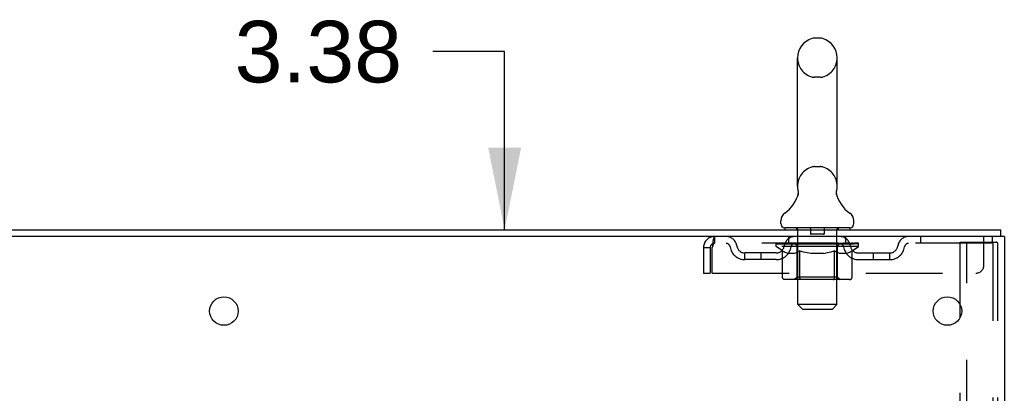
# Model space of a CAD drawing. Header units: inches. Extents: x 0 to 215, y 0 to 139.
# Tile 109 of 111: x 131.84 to 146.98, y 92.35 to 98.09. Entities that reach past the tile are written whole.
import ezdxf

# ---------------------------------------------------------------- set-up
doc = ezdxf.new("R2010")
doc.units = ezdxf.units.IN
doc.header["$LTSCALE"] = 11.804375
doc.header["$MEASUREMENT"] = 0
doc.linetypes.add('HIDDEN', pattern=[0.2, 0.1, -0.1])
doc.layers.get('0').update_dxf_attribs({"linetype": 'CONTINUOUS'})
doc.layers.add('DEFAULT_2', color=8, linetype='HIDDEN')
doc.layers.add('DIMENSIONS', color=7, linetype='CONTINUOUS')
doc.styles.get("Standard").update_dxf_attribs({"font": 'arial.ttf'})
doc.dimstyles.new('DIMSTYLE_1', dxfattribs={"dimtxt": 0.946875, "dimasz": 1.2625, "dimexe": 0.09, "dimexo": 0.07, "dimgap": 0.0375, "dimtad": 0, "dimtih": 1, "dimtoh": 1, "dimzin": 4, "dimdsep": 46, "dimtxsty": 'Standard', "dimblk": '_FILLED', "dimblk1": '_FILLED', "dimblk2": '_FILLED', "dimcen": 0.09, "dimadec": 3, "dimazin": 1, "dimtfac": 1, "dimtdec": 3, "dimtofl": 0, "dimtmove": 0, "dimatfit": 3, "dimldrblk": '_FILLED', "dimfxl": 0, "dimtolj": 1, "dimtzin": 4, "dimarcsym": 0})

# ---------------------------------------------------------------- blocks, each defined once
blk = doc.blocks.new('_FILLED')
at = {"color": 0, "linetype": 'ByBlock'}
blk.add_solid([(0, 0), (-1, 0.2), (-1, -0.2)], dxfattribs=at)
blk = doc.blocks.new('*D11')
at = {"layer": 'DIMENSIONS', "color": 2, "linetype": 'Continuous'}
for p, q in [((139.297, 97.602), (138.192, 97.602)), ((139.297, 94.862), (139.297, 97.602)), ((139.297, 91.487), (139.297, 88.962))]:
    blk.add_line(p, q, dxfattribs=at)
at = {"layer": 'DIMENSIONS', "color": 2, "linetype": 'Continuous', "xscale": 1.2625, "yscale": 1.2625, "zscale": 1.2625}
for p, rotation in [((139.297, 94.862), 270), ((139.297, 91.487), 90)]:
    blk.add_blockref('_FILLED', p, dxfattribs=dict(at, rotation=rotation))
at = {"layer": 'DIMENSIONS', "color": 2, "linetype": 'Continuous', "insert": (137.719, 98.075), "char_height": 0.9469, "width": 2.57311, "attachment_point": 3, "line_spacing_factor": 0.9}
blk.add_mtext('3.38', dxfattribs=at)

msp = doc.modelspace()

# ---------------------------------------------------------------- linework, layer by layer
at = {"color": 7, "linetype": 'Continuous'}
for p, q in [((144.148, 97.807), (144.061, 97.807)), ((143.799, 95.532), (143.799, 97.507)), ((144.411, 95.532), (144.411, 97.507)), ((143.805, 95.389), (143.803, 95.384)), ((144.399, 95.443), (144.4, 95.448)), ((144.399, 95.438), (144.399, 95.443)), ((144.399, 95.433), (144.399, 95.438)), ((144.399, 95.428), (144.399, 95.433)), ((144.399, 95.423), (144.399, 95.428)), ((144.399, 95.418), (144.399, 95.423)), ((144.4, 95.413), (144.399, 95.418)), ((144.4, 95.448), (144.401, 95.453)), ((144.4, 95.408), (144.4, 95.413)), ((144.401, 95.404), (144.4, 95.409)), ((144.401, 95.458), (144.402, 95.462)), ((144.402, 95.399), (144.401, 95.404)), ((144.402, 95.399), (144.401, 95.404)), ((144.403, 95.395), (144.402, 95.399)), ((143.542, 94.961), (143.542, 95)), ((144.667, 94.961), (144.667, 95)), ((143.605, 94.892), (143.605, 94.862)), ((144.605, 94.892), (143.605, 94.892)), ((144.605, 94.892), (144.605, 94.862)), ((146.928, 94.758), (146.928, 94.862)), ((146.923, 94.758), (146.889, 94.758))]:
    msp.add_line(p, q, dxfattribs=at)
at = {"color": 3, "linetype": 'Continuous'}
for p, q in [((123.226, 94.862), (146.928, 94.862)), ((146.889, 94.758), (123.226, 94.758)), ((146.98, 94.758), (146.923, 94.758)), ((146.98, 94.758), (146.98, 8.966)), ((146.3, 93.514), (146.3, 93.709))]:
    msp.add_line(p, q, dxfattribs=at)
at = {"color": 7, "linetype": 'Continuous'}
for points in [[(143.807, 95.462), (143.808, 95.458), (143.808, 95.453), (143.809, 95.448), (143.81, 95.443), (143.81, 95.438), (143.81, 95.433), (143.81, 95.428), (143.81, 95.423), (143.81, 95.419), (143.81, 95.414), (143.809, 95.409), (143.808, 95.404), (143.807, 95.399), (143.806, 95.394), (143.805, 95.389)], [(144.401, 95.453), (144.401, 95.458), (144.402, 95.462)]]:
    msp.add_lwpolyline(points, dxfattribs=at)
at = {"color": 3, "linetype": 'Continuous'}
for centre in [(134.98, 93.612), (146.105, 93.612)]:
    msp.add_circle(centre, 0.219, dxfattribs=at)
at = {"color": 7, "linetype": 'Continuous'}
for centre, radius, start, end in [((144.105, 97.507), 0.306, 105.6303, 180), ((144.061, 97.664), 0.144, 90, 105.6303), ((144.148, 97.664), 0.144, 74.3697, 90), ((144.105, 97.507), 0.306, 0, 74.3697), ((144.105, 95.532), 0.306, 180, 193.2053), ((144.105, 95.532), 0.306, 346.7947, 360), ((143.307, 95.549), 0.523, 304.6624, 347.2389), ((144.902, 95.549), 0.523, 192.7611, 235.3376), ((143.686, 95), 0.144, 124.6624, 180), ((144.523, 95), 0.144, 360, 55.3376), ((143.611, 94.961), 0.069, 180, 265), ((144.598, 94.961), 0.069, 275, 360)]:
    msp.add_arc(centre, radius, start, end, dxfattribs=at)
at = {"layer": 'DEFAULT_2', "color": 8, "linetype": 'HIDDEN'}
for p, q in [((144.148, 97.207), (144.061, 97.207)), ((144.148, 95.832), (144.061, 95.832)), ((143.785, 94.892), (143.785, 94.862)), ((143.805, 93.711), (143.805, 94.862)), ((144, 94.882), (144, 94.802)), ((144.2, 94.792), (144.01, 94.792)), ((144.21, 94.882), (144.21, 94.802)), ((144.405, 93.711), (144.405, 94.862)), ((144.425, 94.892), (144.425, 94.862)), ((142.522, 94.758), (142.522, 94.654)), ((146.792, 94.654), (142.522, 94.654)), ((143.471, 94.607), (143.471, 94.647)), ((143.471, 94.647), (143.778, 94.647)), ((143.472, 94.647), (143.472, 94.652)), ((143.593, 94.65), (143.472, 94.652)), ((143.481, 94.647), (143.481, 94.654)), ((143.49, 94.644), (143.49, 94.647)), ((143.49, 94.644), (144.72, 94.644)), ((143.498, 94.644), (143.498, 94.647)), ((143.499, 94.644), (143.499, 94.647)), ((143.509, 94.647), (143.509, 94.654)), ((143.526, 94.644), (143.526, 94.647)), ((143.528, 94.644), (143.528, 94.647)), ((143.556, 94.647), (143.556, 94.654)), ((143.571, 94.644), (143.571, 94.647)), ((143.573, 94.644), (143.573, 94.647)), ((143.593, 94.647), (143.593, 94.65)), ((143.619, 94.647), (143.619, 94.654)), ((143.621, 94.644), (143.621, 94.647)), ((143.622, 94.644), (143.622, 94.647)), ((143.624, 94.644), (143.624, 94.647)), ((143.632, 94.644), (143.632, 94.647)), ((143.632, 94.644), (143.632, 94.647)), ((143.635, 94.644), (143.635, 94.647)), ((143.638, 94.644), (143.638, 94.648)), ((143.643, 94.644), (143.643, 94.647)), ((143.657, 94.644), (143.657, 94.647)), ((143.667, 94.654), (143.667, 94.758)), ((143.675, 94.644), (143.675, 94.647)), ((143.676, 94.644), (143.676, 94.65)), ((143.696, 94.644), (143.696, 94.647)), ((143.696, 94.644), (143.696, 94.647)), ((143.697, 94.647), (143.697, 94.654)), ((143.707, 94.644), (143.707, 94.647)), ((143.711, 94.644), (143.711, 94.647)), ((143.721, 94.644), (143.721, 94.647)), ((143.732, 94.644), (143.732, 94.651)), ((143.747, 94.644), (143.747, 94.647)), ((143.75, 94.644), (143.75, 94.647)), ((143.778, 94.644), (143.778, 94.647)), ((143.845, 94.647), (143.783, 94.647)), ((143.788, 94.647), (143.788, 94.654)), ((143.795, 94.644), (143.795, 94.647)), ((143.799, 94.644), (143.799, 94.647)), ((143.805, 94.644), (143.805, 94.652)), ((143.81, 94.644), (143.81, 94.647)), ((143.82, 94.644), (143.82, 94.647)), ((143.845, 94.644), (143.845, 94.647)), ((143.919, 94.647), (143.86, 94.647)), ((143.881, 94.644), (143.881, 94.647)), ((143.888, 94.647), (143.888, 94.654)), ((143.892, 94.644), (143.892, 94.647)), ((143.894, 94.644), (143.894, 94.653)), ((143.897, 94.644), (143.897, 94.647)), ((143.904, 94.644), (143.904, 94.647)), ((143.919, 94.644), (143.919, 94.647)), ((144, 94.647), (143.945, 94.647)), ((143.959, 94.644), (143.959, 94.647)), ((143.99, 94.647), (144.105, 94.654)), ((143.995, 94.647), (143.995, 94.654)), ((143.995, 94.647), (143.995, 94.654)), ((143.995, 94.654), (143.995, 94.654)), ((143.995, 94.644), (143.995, 94.647)), ((143.999, 94.644), (143.999, 94.647)), ((144, 94.644), (144, 94.647)), ((144, 94.644), (144, 94.647)), ((144.084, 94.647), (144.035, 94.647)), ((144.041, 94.644), (144.041, 94.647)), ((144.084, 94.644), (144.084, 94.647)), ((144.102, 94.647), (144.102, 94.647)), ((144.102, 94.644), (144.102, 94.647)), ((144.102, 94.644), (144.102, 94.647)), ((144.105, 94.647), (144.105, 94.654)), ((144.105, 94.654), (144.219, 94.647)), ((144.107, 94.644), (144.107, 94.647)), ((144.107, 94.644), (144.107, 94.647)), ((144.107, 94.647), (144.107, 94.647)), ((144.125, 94.644), (144.125, 94.647)), ((144.125, 94.647), (144.174, 94.647)), ((144.168, 94.644), (144.168, 94.647)), ((144.209, 94.644), (144.209, 94.647)), ((144.209, 94.644), (144.209, 94.647)), ((144.209, 94.647), (144.264, 94.647)), ((144.21, 94.644), (144.21, 94.647)), ((144.214, 94.647), (144.214, 94.654)), ((144.214, 94.647), (144.214, 94.654)), ((144.214, 94.654), (144.214, 94.654)), ((144.214, 94.644), (144.214, 94.647)), ((144.25, 94.644), (144.25, 94.647)), ((144.29, 94.644), (144.29, 94.647)), ((144.29, 94.647), (144.349, 94.647)), ((144.305, 94.644), (144.305, 94.647)), ((144.312, 94.644), (144.312, 94.647)), ((144.315, 94.644), (144.315, 94.653)), ((144.317, 94.644), (144.317, 94.647)), ((144.321, 94.647), (144.321, 94.654)), ((144.328, 94.644), (144.328, 94.647)), ((144.364, 94.644), (144.364, 94.647)), ((144.364, 94.647), (144.426, 94.647)), ((144.389, 94.644), (144.389, 94.647)), ((144.4, 94.644), (144.4, 94.647)), ((144.404, 94.644), (144.404, 94.652)), ((144.41, 94.644), (144.41, 94.647)), ((144.414, 94.644), (144.414, 94.647)), ((144.421, 94.647), (144.421, 94.654)), ((144.431, 94.644), (144.431, 94.647)), ((144.431, 94.647), (144.633, 94.647)), ((144.459, 94.644), (144.459, 94.647)), ((144.462, 94.644), (144.462, 94.647)), ((144.477, 94.644), (144.477, 94.651)), ((144.488, 94.644), (144.488, 94.647)), ((144.498, 94.644), (144.498, 94.647)), ((144.502, 94.644), (144.502, 94.647)), ((144.512, 94.647), (144.512, 94.654)), ((144.513, 94.644), (144.513, 94.647)), ((144.513, 94.644), (144.513, 94.647)), ((144.533, 94.644), (144.533, 94.65)), ((144.534, 94.644), (144.534, 94.647)), ((144.542, 94.654), (144.542, 94.758)), ((144.552, 94.644), (144.552, 94.647)), ((144.566, 94.644), (144.566, 94.647)), ((144.571, 94.644), (144.571, 94.648)), ((144.574, 94.644), (144.574, 94.647)), ((144.577, 94.644), (144.577, 94.647)), ((144.577, 94.644), (144.577, 94.647)), ((144.585, 94.644), (144.585, 94.647)), ((144.588, 94.644), (144.588, 94.647)), ((144.588, 94.644), (144.588, 94.647)), ((144.59, 94.647), (144.59, 94.654)), ((144.636, 94.644), (144.636, 94.647)), ((144.638, 94.644), (144.638, 94.647)), ((144.653, 94.647), (144.653, 94.654)), ((144.681, 94.644), (144.681, 94.647)), ((144.683, 94.644), (144.683, 94.647)), ((144.7, 94.647), (144.7, 94.654)), ((144.71, 94.644), (144.71, 94.647)), ((144.711, 94.644), (144.711, 94.647)), ((144.72, 94.644), (144.72, 94.647)), ((144.728, 94.647), (144.728, 94.654)), ((144.738, 94.607), (144.738, 94.654)), ((145.692, 94.758), (145.692, 94.654)), ((146.3, 93.709), (146.3, 94.674)), ((146.3, 94.674), (146.781, 94.674)), ((146.404, 9.049), (146.404, 94.674)), ((146.667, 94.32), (146.667, 94.758)), ((146.781, 94.674), (146.854, 94.674)), ((146.792, 94.758), (146.792, 94.654)), ((146.802, 94.644), (146.802, 9.079)), ((146.876, 94.644), (146.876, 9.079)), ((142.355, 94.591), (142.355, 94.195)), ((142.355, 94.591), (142.459, 94.591)), ((142.459, 94.591), (142.459, 94.195)), ((142.489, 94.195), (142.489, 94.591)), ((142.99, 94.403), (142.99, 94.507)), ((143.473, 94.507), (142.99, 94.507)), ((143.24, 94.403), (143.24, 94.507)), ((143.568, 94.539), (143.471, 94.607)), ((144.738, 94.607), (143.471, 94.607)), ((143.568, 94.133), (143.568, 94.539)), ((143.568, 94.539), (143.583, 94.529)), ((143.598, 94.52), (143.583, 94.529)), ((143.612, 94.512), (143.598, 94.52)), ((143.627, 94.506), (143.612, 94.513)), ((143.641, 94.5), (143.627, 94.506)), ((143.655, 94.496), (143.641, 94.5)), ((143.749, 94.496), (143.655, 94.496)), ((143.749, 94.496), (143.763, 94.5)), ((143.778, 94.506), (143.763, 94.5)), ((143.792, 94.512), (143.777, 94.506)), ((143.792, 94.135), (143.792, 94.604)), ((143.806, 94.52), (143.792, 94.512)), ((143.821, 94.529), (143.806, 94.52)), ((143.836, 94.539), (143.821, 94.529)), ((143.836, 94.133), (143.836, 94.539)), ((143.836, 94.539), (143.865, 94.529)), ((143.894, 94.52), (143.865, 94.529)), ((143.922, 94.512), (143.893, 94.52)), ((143.95, 94.506), (143.922, 94.513)), ((143.978, 94.5), (143.95, 94.506)), ((144.006, 94.496), (143.978, 94.5)), ((144.204, 94.496), (144.006, 94.496)), ((144.204, 94.496), (144.231, 94.5)), ((144.259, 94.506), (144.231, 94.5)), ((144.286, 94.512), (144.258, 94.506)), ((144.314, 94.52), (144.286, 94.512)), ((144.342, 94.528), (144.314, 94.52)), ((144.371, 94.538), (144.342, 94.528)), ((144.371, 94.133), (144.371, 94.538)), ((144.371, 94.538), (144.385, 94.528)), ((144.399, 94.52), (144.385, 94.528)), ((144.413, 94.512), (144.399, 94.52)), ((144.426, 94.506), (144.412, 94.512)), ((144.417, 94.135), (144.417, 94.604)), ((144.44, 94.5), (144.426, 94.506)), ((144.453, 94.496), (144.44, 94.5)), ((144.557, 94.496), (144.453, 94.496)), ((144.557, 94.496), (144.57, 94.5)), ((144.584, 94.506), (144.57, 94.5)), ((144.597, 94.512), (144.584, 94.506)), ((144.611, 94.52), (144.597, 94.512)), ((144.625, 94.528), (144.611, 94.52)), ((144.638, 94.538), (144.624, 94.528)), ((144.638, 94.538), (144.738, 94.607)), ((144.638, 94.133), (144.638, 94.538)), ((144.736, 94.507), (145.219, 94.507)), ((144.969, 94.403), (144.969, 94.507)), ((145.219, 94.403), (145.219, 94.507)), ((143.473, 94.403), (142.99, 94.403)), ((144.736, 94.403), (145.219, 94.403)), ((142.355, 94.195), (142.459, 94.195)), ((142.489, 94.195), (146.542, 94.195)), ((144.596, 94.095), (143.611, 94.095)), ((143.792, 94.135), (143.752, 94.095)), ((144.417, 94.135), (143.792, 94.135)), ((144.349, 94.095), (144.352, 94.096)), ((144.357, 94.098), (144.36, 94.1)), ((144.36, 94.1), (144.362, 94.102)), ((144.417, 94.135), (144.457, 94.095)), ((143.874, 93.642), (143.805, 93.711)), ((144.405, 93.711), (143.805, 93.711)), ((143.874, 93.642), (144.336, 93.642)), ((144.336, 93.642), (144.405, 93.711)), ((146.3, 77.009), (146.3, 93.514))]:
    msp.add_line(p, q, dxfattribs=at)
for points in [[(142.522, 94.758), (142.519, 94.757), (142.517, 94.754), (142.514, 94.748), (142.512, 94.741), (142.51, 94.732), (142.507, 94.721), (142.505, 94.709), (142.503, 94.695), (142.5, 94.68), (142.498, 94.663), (142.496, 94.646), (142.493, 94.628), (142.491, 94.609), (142.489, 94.591)], [(142.522, 94.654), (142.519, 94.653), (142.517, 94.652), (142.514, 94.65), (142.512, 94.648), (142.51, 94.644), (142.507, 94.64), (142.505, 94.635), (142.503, 94.63), (142.5, 94.624), (142.498, 94.618), (142.496, 94.612), (142.493, 94.605), (142.491, 94.598), (142.489, 94.591)], [(146.796, 94.665), (146.791, 94.67), (146.786, 94.673), (146.781, 94.674)], [(146.796, 94.665), (146.799, 94.659), (146.801, 94.652), (146.802, 94.644)], [(146.869, 94.665), (146.865, 94.67), (146.86, 94.673), (146.854, 94.674)], [(146.869, 94.665), (146.873, 94.659), (146.875, 94.652), (146.876, 94.644)], [(143.611, 94.095), (143.606, 94.096), (143.601, 94.097), (143.596, 94.098), (143.591, 94.1), (143.586, 94.102), (143.582, 94.105), (143.578, 94.109), (143.575, 94.113), (143.572, 94.117), (143.57, 94.122), (143.569, 94.127), (143.568, 94.133)], [(143.857, 94.095), (143.855, 94.096), (143.852, 94.097), (143.849, 94.098), (143.847, 94.1), (143.845, 94.102), (143.843, 94.105), (143.841, 94.109), (143.839, 94.113), (143.838, 94.117), (143.837, 94.122), (143.836, 94.127), (143.836, 94.133)], [(144.352, 94.096), (144.355, 94.097), (144.357, 94.098)], [(144.362, 94.102), (144.364, 94.105), (144.366, 94.109), (144.368, 94.113), (144.369, 94.117)], [(144.364, 94.105), (144.366, 94.109), (144.368, 94.113)], [(144.369, 94.117), (144.37, 94.122), (144.371, 94.127), (144.371, 94.133)], [(144.37, 94.122), (144.371, 94.127), (144.371, 94.133)], [(144.596, 94.095), (144.601, 94.096), (144.606, 94.097), (144.611, 94.098), (144.616, 94.1), (144.62, 94.102), (144.625, 94.105), (144.629, 94.109), (144.632, 94.113), (144.635, 94.117), (144.637, 94.122), (144.638, 94.127), (144.638, 94.133)]]:
    msp.add_lwpolyline(points, dxfattribs=at)
for centre, radius, start, end in [((144.105, 97.507), 0.306, 180, 254.3697), ((144.105, 97.507), 0.306, 285.6303, 360), ((144.061, 97.351), 0.144, 254.3697, 270), ((144.148, 97.351), 0.144, 270, 285.6303), ((144.061, 95.689), 0.144, 90, 105.6303), ((144.148, 95.689), 0.144, 74.3697, 90), ((144.105, 95.532), 0.306, 105.6303, 180), ((144.105, 95.532), 0.306, 0, 74.3697), ((143.611, 94.961), 0.069, 265, 270), ((143.775, 94.862), 0.03, 0, 90), ((143.99, 94.882), 0.01, 0, 90), ((144.01, 94.802), 0.01, 180, 270), ((144.2, 94.802), 0.01, 270, 360), ((144.22, 94.882), 0.01, 90, 180), ((144.435, 94.862), 0.03, 90, 180), ((144.598, 94.961), 0.069, 270, 275), ((142.522, 94.591), 0.167, 90, 180), ((142.522, 94.591), 0.063, 90, 180), ((142.701, 94.591), 0.167, 8.0716, 90), ((142.701, 94.591), 0.0625, 7.9863, 90), ((143.762, 94.591), 0.167, 90, 171.9284), ((143.762, 94.591), 0.0625, 90, 172.0137), ((143.752, 94.604), 0.0398, 0, 90), ((144.457, 94.604), 0.0398, 90, 180), ((144.447, 94.591), 0.167, 8.0716, 90), ((144.447, 94.591), 0.0625, 7.9863, 90), ((145.508, 94.591), 0.167, 90, 171.9284), ((145.508, 94.591), 0.0625, 90, 172.0137), ((142.99, 94.632), 0.229, 187.9863, 270), ((142.99, 94.632), 0.125, 188.0716, 270), ((143.473, 94.632), 0.125, 270, 351.9284), ((143.473, 94.632), 0.229, 270, 352.0137), ((144.736, 94.632), 0.229, 187.9863, 270), ((144.736, 94.632), 0.125, 188.0716, 270), ((145.219, 94.632), 0.125, 270, 351.9284), ((145.219, 94.632), 0.229, 270, 352.0137), ((146.542, 94.32), 0.125, 270, 360)]:
    msp.add_arc(centre, radius, start, end, dxfattribs=at)
for centre, major_axis, ratio, start_param, end_param in [((144.105, 94.654), (0.633, 0.007), 0.05963, 9.249616, 9.431313), ((144.105, 94.654), (0.633, 0), 0.060556, -3.083241, -2.96706), ((143.427, 94.642), (0.198, 0.002), 0.05963, 0.25549, 1.295341), ((144.105, 94.654), (0.633, 0.013), 0.05688, 2.791345, 2.965878), ((143.496, 94.642), (0.198, -0.002), 0.05963, 0.605815, 1.645666), ((144.105, 94.654), (0.633, -0.007), 0.05963, -2.96643, -2.791898), ((143.427, 94.635), (0.198, 0.004), 0.05688, 1.20151, 1.294789), ((143.496, 94.635), (0.198, 0), 0.060556, 1.551758, 1.645036), ((143.497, 94.637), (0.164, 0.002), 0.05963, 1.065228, 1.614276), ((143.451, 94.635), (0.198, 0.002), 0.05963, 1.170259, 1.376596), ((143.477, 94.637), (0.164, 0.003), 0.05688, 0.890143, 1.43919), ((143.535, 94.637), (0.164, 0), 0.060556, 1.240391, 1.789438), ((143.423, 94.642), (0.198, 0.004), 0.05688, 0.080405, 1.120256), ((144.105, 94.654), (0.633, 0.019), 0.052395, 2.616403, 2.790936), ((143.558, 94.642), (0.198, -0.004), 0.05688, 0.7809, 1.820751), ((144.105, 94.654), (0.633, -0.013), 0.05688, -2.791345, -2.616812), ((143.423, 94.635), (0.198, 0.006), 0.052395, 1.026568, 1.119847), ((143.558, 94.635), (0.198, -0.002), 0.05963, 1.72692, 1.820198), ((143.476, 94.637), (0.164, 0.005), 0.052395, 0.715201, 1.264248), ((143.59, 94.637), (0.164, -0.002), 0.05963, 1.415553, 1.9646), ((144.105, 94.654), (0.633, 0.025), 0.046319, 2.441654, 2.616187), ((143.637, 94.642), (0.198, -0.006), 0.052395, 0.955842, 1.995693), ((144.105, 94.654), (0.633, -0.019), 0.052395, -2.616403, -2.44187), ((143.44, 94.642), (0.198, 0.006), 0.052395, -0.094537, 0.945314), ((143.44, 94.635), (0.198, 0.008), 0.046319, 0.851819, 0.945098), ((143.637, 94.635), (0.198, -0.004), 0.05688, 1.902006, 1.995284), ((143.495, 94.637), (0.164, 0.006), 0.046319, 0.540452, 1.089499), ((143.662, 94.637), (0.164, -0.003), 0.05688, 1.590638, 2.139686), ((143.451, 94.642), (0.198, 0), 0.060556, 0.430652, 0.777569), ((144.105, 94.654), (0.633, 0.029), 0.038841, 2.267123, 2.441656), ((143.731, 94.642), (0.198, -0.008), 0.046319, 1.130591, 2.170442), ((143.477, 94.642), (0.198, 0.008), 0.046319, -0.269286, 0.770565), ((144.105, 94.654), (0.633, -0.025), 0.046319, -2.441654, -2.267121), ((143.477, 94.635), (0.198, 0.009), 0.038841, 0.677289, 0.770567), ((143.731, 94.635), (0.198, -0.006), 0.052395, 2.076947, 2.170226), ((143.532, 94.637), (0.164, 0.008), 0.038841, 0.365921, 0.914969), ((143.746, 94.637), (0.164, -0.005), 0.052395, 1.76558, 2.314627), ((144.105, 94.654), (0.633, 0.033), 0.030195, 2.09281, 2.267343), ((143.836, 94.642), (0.198, -0.009), 0.038841, 1.305122, 2.344973), ((143.534, 94.642), (0.198, 0.009), 0.038841, -0.443817, 0.596034), ((144.105, 94.654), (0.633, -0.029), 0.038841, -2.267123, -2.092591), ((143.534, 94.635), (0.198, 0.01), 0.030195, 0.502975, 0.596254), ((143.836, 94.635), (0.198, -0.008), 0.046319, 2.251696, 2.344975), ((143.586, 94.637), (0.164, 0.009), 0.030195, 0.191608, 0.740655), ((143.842, 94.637), (0.164, -0.006), 0.046319, 1.940329, 2.489376), ((143.607, 94.642), (0.198, 0.01), 0.030195, -0.61813, 0.421721), ((144.105, 94.654), (0.633, 0.036), 0.020645, 1.918687, 2.09322), ((143.949, 94.642), (0.198, -0.01), 0.030195, 1.479435, 2.519286), ((144.105, 94.654), (0.633, -0.033), 0.030195, -2.09281, -1.918277), ((143.607, 94.635), (0.198, 0.011), 0.020645, 0.328852, 0.422131), ((143.949, 94.635), (0.198, -0.009), 0.038841, 2.426227, 2.519505), ((143.656, 94.637), (0.164, 0.009), 0.020645, 0.017485, 0.566532), ((143.945, 94.637), (0.164, -0.008), 0.038841, 2.11486, 2.663907), ((143.696, 94.642), (0.198, 0.011), 0.020645, -0.792253, 0.247598), ((144.105, 94.654), (0.633, 0.038), 0.010478, 1.744704, 1.919237), ((144.066, 94.642), (0.198, -0.011), 0.020645, 1.653558, 2.693409), ((144.105, 94.654), (0.633, -0.036), 0.020645, -1.918687, -1.744154), ((143.696, 94.635), (0.198, 0.012), 0.010478, 0.154869, 0.248148), ((144.066, 94.635), (0.198, -0.01), 0.030195, 2.60054, 2.693819), ((143.74, 94.637), (0.164, 0.01), 0.010478, 6.126688, 6.675735), ((144.053, 94.637), (0.164, -0.009), 0.030195, 2.289173, 2.83822), ((143.797, 94.642), (0.198, 0.012), 0.010478, -0.966236, -0.000846), ((144.185, 94.642), (0.198, -0.012), 0.010478, 1.827541, 2.867392), ((144.105, 94.654), (0.633, -0.038), 0.010478, -1.744704, -1.570171), ((144.185, 94.635), (0.198, -0.011), 0.020645, 2.774664, 2.867942), ((144.163, 94.637), (0.164, -0.009), 0.020645, 2.463296, 3.012344), ((144.024, 94.642), (0.198, 0.012), 0.010478, 0.274201, 1.314052), ((143.938, 94.637), (0.164, 0.01), 0.010478, -0.000483, 0.504314), ((143.907, 94.635), (0.198, 0.012), 0.010478, 0.099668, 0.192946), ((144.105, 94.654), (0.633, 0.038), 0.010478, -1.571421, -1.396888), ((144.302, 94.635), (0.198, -0.012), 0.010478, 2.948646, 3.041925), ((144.271, 94.637), (0.164, -0.01), 0.010478, 2.637279, 3.142076), ((144.143, 94.642), (0.198, 0.011), 0.020645, 0.448184, 1.488034), ((144.046, 94.637), (0.164, 0.009), 0.020645, 0.129249, 0.678296), ((144.024, 94.635), (0.198, 0.011), 0.020645, 0.273651, 0.366929), ((144.105, 94.654), (0.633, 0.036), 0.020645, -1.397439, -1.222906), ((144.412, 94.642), (0.198, -0.012), 0.010478, -3.140747, -2.175357), ((144.105, 94.654), (0.633, -0.038), 0.010478, 1.222355, 1.396888), ((144.26, 94.642), (0.198, 0.01), 0.030195, 0.622307, 1.662158), ((144.156, 94.637), (0.164, 0.009), 0.030195, 0.303372, 0.852419), ((144.469, 94.637), (0.164, -0.01), 0.010478, 2.749043, 3.29809), ((144.513, 94.642), (0.198, -0.011), 0.020645, 2.893995, 3.933846), ((144.143, 94.635), (0.198, 0.01), 0.030195, 0.447774, 0.541052), ((144.513, 94.635), (0.198, -0.012), 0.010478, 2.893445, 2.986723), ((144.105, 94.654), (0.633, 0.033), 0.030195, -1.223315, -1.048783), ((144.105, 94.654), (0.633, -0.036), 0.020645, 1.048373, 1.222906), ((144.373, 94.642), (0.198, 0.009), 0.038841, 0.79662, 1.836471), ((144.264, 94.637), (0.164, 0.008), 0.038841, 0.477686, 1.026733), ((144.553, 94.637), (0.164, -0.009), 0.020645, 2.57506, 3.124108), ((144.602, 94.642), (0.198, -0.01), 0.030195, 2.719872, 3.759723), ((144.478, 94.642), (0.198, 0.008), 0.046319, 0.971151, 2.011002), ((144.26, 94.635), (0.198, 0.009), 0.038841, 0.622087, 0.715366), ((144.602, 94.635), (0.198, -0.011), 0.020645, 2.719462, 2.812741), ((144.105, 94.654), (0.633, 0.029), 0.038841, -1.049002, -0.874469), ((144.105, 94.654), (0.633, -0.033), 0.030195, 0.87425, 1.048783), ((144.367, 94.637), (0.164, 0.006), 0.046319, 0.652216, 1.201263), ((144.572, 94.642), (0.198, 0.006), 0.052395, 1.1459, 2.185751), ((144.623, 94.637), (0.164, -0.009), 0.030195, 2.400937, 2.949985), ((144.675, 94.642), (0.198, -0.009), 0.038841, 2.545558, 3.585409), ((144.463, 94.637), (0.164, 0.005), 0.052395, 0.826965, 1.376012), ((144.373, 94.635), (0.198, 0.008), 0.046319, 0.796618, 0.889896), ((144.675, 94.635), (0.198, -0.01), 0.030195, 2.545339, 2.638617), ((144.651, 94.642), (0.198, 0.004), 0.05688, 1.320842, 2.360692), ((144.105, 94.654), (0.633, 0.025), 0.046319, -0.874471, -0.699939), ((144.105, 94.654), (0.633, -0.029), 0.038841, 0.699936, 0.874469), ((144.732, 94.642), (0.198, -0.008), 0.046319, 2.371028, 3.410879), ((144.677, 94.637), (0.164, -0.008), 0.038841, 2.226624, 2.775671), ((144.547, 94.637), (0.164, 0.003), 0.05688, 1.001907, 1.550954), ((144.713, 94.642), (0.198, 0.002), 0.05963, 1.495927, 2.535778), ((144.769, 94.642), (0.198, -0.006), 0.052395, 2.196279, 3.23613), ((144.714, 94.637), (0.164, -0.006), 0.046319, 2.052093, 2.601141), ((144.478, 94.635), (0.198, 0.006), 0.052395, 0.971367, 1.064645), ((144.732, 94.635), (0.198, -0.009), 0.038841, 2.371026, 2.464304), ((144.758, 94.642), (0.198, 0), 0.060556, 1.671089, 2.71094), ((144.786, 94.642), (0.198, -0.004), 0.05688, 2.021337, 3.061188), ((144.105, 94.654), (0.633, 0.019), 0.052395, -0.699723, -0.52519), ((144.105, 94.654), (0.633, -0.025), 0.046319, 0.525406, 0.699939), ((144.782, 94.642), (0.198, -0.002), 0.05963, 1.846251, 2.886102), ((144.619, 94.637), (0.164, 0.002), 0.05963, 1.176993, 1.72604), ((144.733, 94.637), (0.164, -0.005), 0.052395, 1.877344, 2.426392), ((144.674, 94.637), (0.164, 0), 0.060556, 1.352155, 1.901202), ((144.732, 94.637), (0.164, -0.003), 0.05688, 1.702402, 2.25145), ((144.712, 94.637), (0.164, -0.002), 0.05963, 1.527317, 2.076364), ((144.572, 94.635), (0.198, 0.004), 0.05688, 1.146309, 1.239587), ((144.769, 94.635), (0.198, -0.008), 0.046319, 2.196495, 2.289773), ((144.105, 94.654), (0.633, 0.013), 0.05688, -0.524781, -0.350248), ((144.105, 94.654), (0.633, -0.019), 0.052395, 0.350657, 0.52519), ((144.651, 94.635), (0.198, 0.002), 0.05963, 1.321394, 1.414673), ((144.786, 94.635), (0.198, -0.006), 0.052395, 2.021746, 2.115024), ((144.105, 94.654), (0.633, 0.007), 0.05963, -0.349695, -0.175162), ((144.105, 94.654), (0.633, -0.013), 0.05688, 0.175715, 0.350248), ((144.713, 94.635), (0.198, 0), 0.060556, 1.496556, 1.589835), ((144.782, 94.635), (0.198, -0.004), 0.05688, 1.846804, 1.940083), ((144.758, 94.635), (0.198, -0.002), 0.05963, 1.671719, 1.764997), ((144.105, 94.654), (0.633, 0), 0.060556, -0.174533, 0), ((144.105, 94.654), (0.633, -0.007), 0.05963, 0.000629, 0.175162)]:
    msp.add_ellipse(centre, major_axis=major_axis, ratio=ratio, start_param=start_param, end_param=end_param, dxfattribs=at)

# ---------------------------------------------------------------- dimensions: what is measured, and where the dimension line sits
at = {"layer": 'DIMENSIONS', "color": 2, "linetype": 'Continuous'}
dim = msp.add_linear_dim(base=(139.296782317, 91.486779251), p1=(146.867518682, 94.861779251), p2=(144.729518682, 91.486779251), angle=270, dimstyle='DIMSTYLE_1', dxfattribs=at)
dim.commit()
dim.dimension.update_dxf_attribs({"geometry": '*D11', "text_midpoint": (136.429117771, 97.596774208), "dimtype": 160})

doc.saveas('drawing.dxf')
